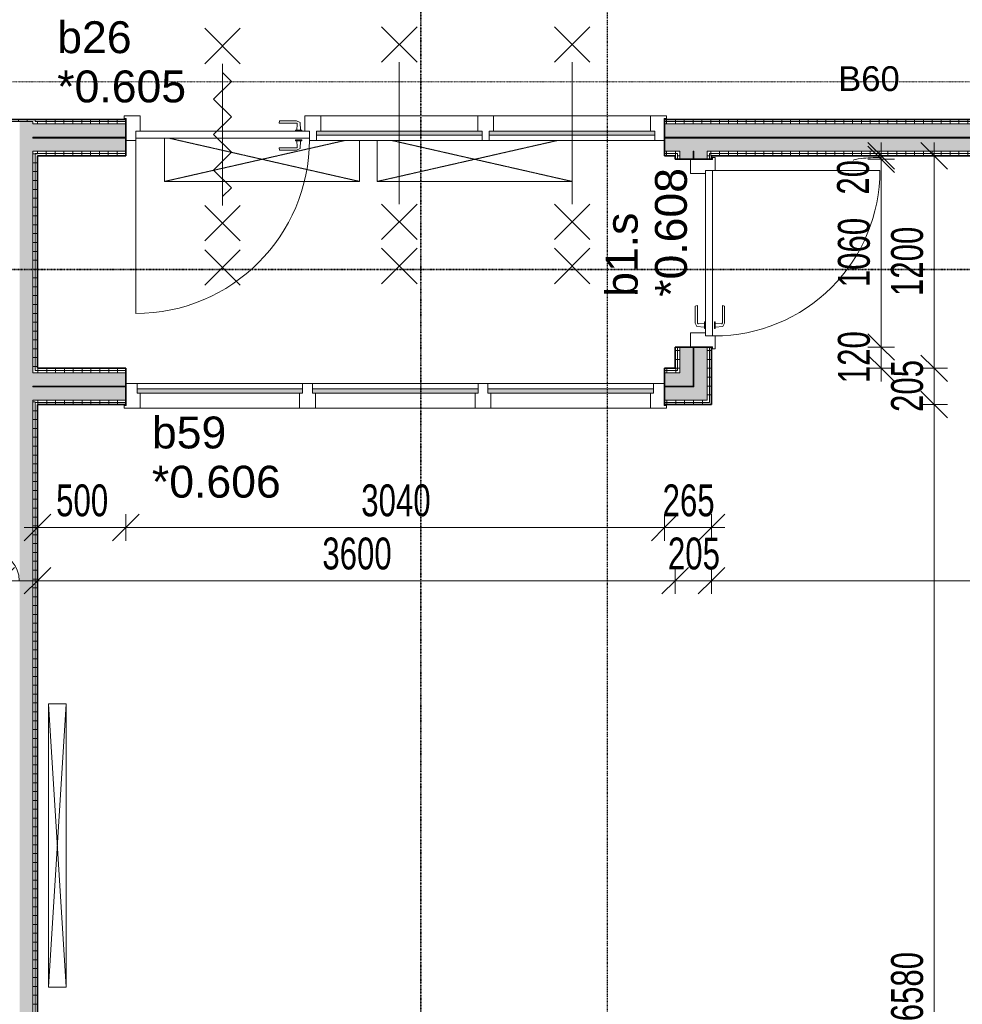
# Model space of a CAD drawing. Header units: millimetres. Extents: x -80560 to 110805, y -11020 to 52719.
# Tile 70 of 152: x 63977 to 69296, y 13154 to 18713. Entities that reach past the tile are written whole.
import ezdxf

# ---------------------------------------------------------------- set-up
doc = ezdxf.new("R2010")
doc.units = ezdxf.units.MM
for name, pattern in [('CENTER2', [20, 8, -4, 4, -4]), ('DASHDOT2', [8, 4, -2, 0, -2]), ('DASHED2-1', [3, 2, -1])]:
    doc.linetypes.add(name, pattern=pattern)
for name, color, linetype, lineweight in [('A-ANNO-DIMS', 211, 'Continuous', 9), ('A-ANNO-DIMS-100', 211, 'Continuous', 9), ('A-ANNO-NOTE', 131, 'Continuous', 18), ('A-DETL', 90, 'Continuous', 18), ('A-DETL-GENF', 92, 'Continuous', 18), ('A-DOOR', 31, 'Continuous', 18), ('A-GLAZ', 151, 'Continuous', 18), ('A-GLAZ-IDEN', 152, 'Continuous', 18), ('A-WALL', 113, 'Continuous', 35), ('A-WALL-PATT', 111, 'Continuous', 35), ('E-ELEC-EQPM', 71, 'Continuous', 18), ('G-ANNO-SYMB', 111, 'Continuous', 9), ('I-WALL', 2, 'Continuous', 18), ('S-GRID', 1, 'Continuous', 9)]:
    doc.layers.add(name, color=color, linetype=linetype, lineweight=lineweight)
doc.styles.add('Arial', font='arial.ttf', dxfattribs={"height": 180})
doc.styles.add('Arial_1', font='arial.ttf', dxfattribs={"height": 140})
doc.styles.add('Arial_6', font='arial.ttf', dxfattribs={"width": 0.7, "height": 180})
doc.dimstyles.new('n3o_1_8', dxfattribs={"dimscale": 304.8, "dimtxt": 183.646692, "dimasz": 0.492126, "dimexe": 0.246063, "dimexo": 0.0625, "dimgap": 0.032808, "dimtad": 1, "dimdec": 0, "dimdsep": 46, "dimtxsty": 'Arial_6', "dimblk1": 'OBLIQUE', "dimblk2": 'OBLIQUE', "dimsah": 1, "dimcen": 0.09, "dimdle": 0.246063, "dimazin": 0, "dimtfac": 1, "dimtdec": 4, "dimtix": 1, "dimtmove": 0, "dimatfit": 3, "dimfxl": 0.246063, "dimfxlon": 1, "dimtvp": 1, "dimtolj": 1, "dimtzin": 0, "dimarcsym": 2})
doc.dimstyles.new('n3o_1_8_2', dxfattribs={"dimscale": 304.8, "dimtxt": 183.646692, "dimasz": 0.492126, "dimexe": 0.246063, "dimexo": 0.0625, "dimgap": 0.032808, "dimtad": 1, "dimdec": 0, "dimdsep": 46, "dimtxsty": 'Arial_6', "dimblk1": 'OBLIQUE', "dimblk2": 'OBLIQUE', "dimsah": 1, "dimcen": 0.09, "dimdle": 0.246063, "dimazin": 0, "dimtfac": 1, "dimtdec": 4, "dimtix": 1, "dimtmove": 1, "dimatfit": 3, "dimfxl": 0.246063, "dimfxlon": 1, "dimtvp": 1, "dimtolj": 1, "dimtzin": 0, "dimarcsym": 2})
doc.dimstyles.new('n3o_1_8_3', dxfattribs={"dimscale": 304.8, "dimtxt": 183.646692, "dimasz": 0.492126, "dimexe": 0.246063, "dimexo": 0.0625, "dimgap": 0.032808, "dimtad": 1, "dimdec": 0, "dimdsep": 46, "dimtxsty": 'Arial_6', "dimblk1": 'OBLIQUE', "dimblk2": 'OBLIQUE', "dimsah": 1, "dimcen": 0.09, "dimdle": 0.246063, "dimazin": 0, "dimtfac": 1, "dimtdec": 4, "dimtix": 1, "dimtmove": 0, "dimatfit": 3, "dimfxl": 0.246063, "dimfxlon": 1, "dimtvp": 1, "dimtolj": 1, "dimtzin": 0, "dimarcsym": 2})
pattern_1 = [(180, (64077.32, 14055.25), (-1e-13, -50), [])]
pattern_2 = [(270, (71077.07, 18150), (50, 2e-13), [])]
pattern_3 = [(270, (65979.57, 16745), (50, 9e-14), [])]
pattern_4 = [(0, (67676.82, 17345), (0, 50), [])]

# ---------------------------------------------------------------- blocks, each defined once
blk = doc.blocks.new('32_n3o_deur_enkel met 2 zijlicht - 90x139_25_K_980_2410x3060-34075440-DO_00 begane grond')
at = {"layer": 'A-GLAZ'}
for p, q in [((-1465, 17), (-1520, 17)), ((-1520, 2), (-1518, 2)), ((-1518, 2), (-1518, -107)), ((-1465, -13), (-1465, 17)), ((-1465, 17), (-530, 17)), ((-490, 17), (-530, 17)), ((-530, 17), (-530, -13)), ((-490, -13), (-490, 17)), ((-490, 17), (445, 17)), ((485, 17), (445, 17)), ((445, 17), (445, -13)), ((485, 3), (485, 17)), ((1520, 17), (1465, 17)), ((1465, 17), (1465, 3)), ((1518, -107), (1518, 2)), ((1518, 2), (1520, 2)), ((-1440, -122), (-1440, -37)), ((-555, -37), (-555, -122)), ((-465, -122), (-465, -37)), ((420, -37), (420, -122)), ((510, -122), (510, -37)), ((1440, -37), (1440, -122)), ((-1518, -107), (-1530, -107)), ((-1530, -107), (-1530, -122)), ((1530, -107), (1518, -107)), ((1530, -122), (1530, -107)), ((-1530, -122), (-1440, -122)), ((-555, -122), (-1440, -122)), ((-555, -122), (-465, -122)), ((420, -122), (-465, -122)), ((420, -122), (510, -122)), ((1440, -122), (1530, -122))]:
    blk.add_line(p, q, dxfattribs=at)
blk = doc.blocks.new('30_n3o_raam_vast - 24mm_60min-34092493-DO_00 begane grond')
at = {"layer": 'A-DOOR'}
blk.add_hatch(color=256, dxfattribs=at).paths.add_polyline_path([(-511.5, 24), (-935, 24), (-935, 0), (0, 0), (0, 24)], flags=0)
for p, q in [((0, 24), (-935, 24)), ((-935, 24), (-935, 0)), ((-935, 0), (0, 0)), ((0, 0), (0, 24))]:
    blk.add_line(p, q, dxfattribs=at)
blk = doc.blocks.new('30_n3o_deur_dicht - 40mm_draai_60min_zs_LS-33372926-DO_00 begane grond')
at = {"layer": 'A-DOOR'}
for p, q in [((0, 40), (-980, 40)), ((-980, 40), (-980, 0)), ((-980, 0), (0, 0)), ((0, 0), (0, 40))]:
    blk.add_line(p, q, dxfattribs=at)
blk = doc.blocks.new('30_n3o_beslag_deurkruk_met_schild - std-V111-DO_00 begane grond')
at = {"layer": 'A-DOOR'}
for p, q in [((-18.5, 0), (-18.5, -5)), ((18.5, -5), (18.5, 0)), ((-18.5, -5), (18.5, -5)), ((-7.8, -48.4), (-10, -5)), ((12.7, -58), (-7.8, -48.4)), ((10, -5), (8.3, -39.7)), ((13.3, -45), (111, -45)), ((111, -45), (108, -58)), ((108, -58), (12.7, -58))]:
    blk.add_line(p, q, dxfattribs=at)
at = {"layer": 'A-DOOR', "flags": 128}
blk.add_lwpolyline([(8.3, -39.7), (8.6, -41.7), (9.6, -43.4), (11.3, -44.6), (13.3, -45)], dxfattribs=at)
blk = doc.blocks.new('30_n3o_beslag_deurkruk_met_schild - std-V112-DO_00 begane grond')
at = {"layer": 'A-DOOR'}
for p, q in [((-7.8, 48.4), (12.7, 58)), ((12.7, 58), (108, 58)), ((108, 58), (111, 45)), ((18.5, 5), (-18.5, 5)), ((-18.5, 5), (-18.5, 0)), ((-10, 5), (-7.8, 48.4)), ((8.3, 39.7), (10, 5)), ((111, 45), (13.3, 45)), ((18.5, 0), (18.5, 5)), ((-18.5, 0), (18.5, 0))]:
    blk.add_line(p, q, dxfattribs=at)
at = {"layer": 'A-DOOR', "flags": 128}
blk.add_lwpolyline([(13.3, 45), (11.3, 44.6), (9.6, 43.4), (8.6, 41.7), (8.3, 39.7)], dxfattribs=at)
blk = doc.blocks.new('00_n3o_symbool_swingangle - std-33372938-DO_00 begane grond')
at = {"layer": 'A-DOOR'}
blk.add_line((-415, -10), (-415, -990), dxfattribs=at)
blk.add_arc((-415, -10), 980, 270, 0, dxfattribs=at)
blk = doc.blocks.new('82_apparaat_rechthoekig_met clearance - Digiboard-30673038-DO_00 begane grond')
at = {"layer": 'E-ELEC-EQPM'}
for p, q in [((50, 800), (-50, 800)), ((-50, 800), (-50, -800)), ((50, 800), (-50, 800)), ((-50, 800), (-50, -800)), ((50, -800), (-50, 800)), ((-50, -800), (50, 800)), ((50, 800), (-50, 800)), ((-50, 800), (-50, -800)), ((50, -800), (50, 800)), ((50, -800), (50, 800)), ((50, -800), (50, 800)), ((-50, -800), (50, -800)), ((-50, -800), (50, -800)), ((-50, -800), (50, -800))]:
    blk.add_line(p, q, dxfattribs=at)
blk = doc.blocks.new('32_n3o_raam_h1xb3 - 67x139_17_K_2410x3060-34092640-DO_00 begane grond')
at = {"layer": 'A-GLAZ'}
for p, q in [((-1457, 17), (-1520, 17)), ((-1520, 2), (-1518, 2)), ((-1518, 2), (-1518, -107)), ((-1457, -13), (-1457, 17)), ((-1457, 17), (-523, 17)), ((-467, 17), (-523, 17)), ((-523, 17), (-523, -13)), ((-467, -13), (-467, 17)), ((-467, 17), (467, 17)), ((523, 17), (467, 17)), ((467, 17), (467, -13)), ((523, -13), (523, 17)), ((523, 17), (1457, 17)), ((1520, 17), (1457, 17)), ((1457, 17), (1457, -13)), ((1518, -107), (1518, 2)), ((1518, 2), (1520, 2)), ((-1440, -122), (-1440, -37)), ((-540, -37), (-540, -122)), ((-450, -122), (-450, -37)), ((450, -37), (450, -122)), ((540, -122), (540, -37)), ((1440, -37), (1440, -122)), ((-1518, -107), (-1530, -107)), ((-1530, -107), (-1530, -122)), ((1530, -107), (1518, -107)), ((1530, -122), (1530, -107)), ((-1530, -122), (-1440, -122)), ((-540, -122), (-1440, -122)), ((-540, -122), (-450, -122)), ((450, -122), (-450, -122)), ((450, -122), (540, -122)), ((1440, -122), (540, -122)), ((1440, -122), (1530, -122))]:
    blk.add_line(p, q, dxfattribs=at)
blk = doc.blocks.new('30_n3o_raam_vast - 24mm-34092515-DO_00 begane grond')
at = {"layer": 'A-DOOR'}
blk.add_hatch(color=256, dxfattribs=at).paths.add_polyline_path([(0, 0), (0, 24), (-934, 24), (-934, 0), (-197.5, 0)], flags=0)
for p, q in [((0, 24), (-934, 24)), ((-934, 24), (-934, 0)), ((-934, 0), (0, 0)), ((0, 0), (0, 24))]:
    blk.add_line(p, q, dxfattribs=at)
blk = doc.blocks.new('32_n3o_deur_enkel - 90x139_17_K_930_2410x1080-34075198-DO_00 begane grond')
at = {"layer": 'A-GLAZ'}
for p, q in [((-530, 17), (-450, 17)), ((-528, 2), (-530, 2)), ((-528, -107), (-528, 2)), ((-450, 17), (-450, -68)), ((450, 17), (530, 17)), ((450, -68), (450, 17)), ((528, 2), (528, -107)), ((530, 2), (528, 2)), ((-540, -107), (-528, -107)), ((-540, -122), (-540, -107)), ((-467, -108), (-467, -122)), ((467, -122), (467, -108)), ((528, -107), (540, -107)), ((540, -107), (540, -122)), ((-467, -122), (-540, -122)), ((540, -122), (467, -122))]:
    blk.add_line(p, q, dxfattribs=at)
blk = doc.blocks.new('30_n3o_deur_dicht - 40mm_draai_LS-31987325-DO_00 begane grond')
at = {"layer": 'A-DOOR'}
for p, q in [((-934, -40), (-934, 0)), ((-934, 0), (0, 0)), ((0, 0), (0, -40)), ((0, -40), (-934, -40))]:
    blk.add_line(p, q, dxfattribs=at)
blk = doc.blocks.new('30_n3o_beslag_deurkruk_met_schild - std-887349-DO_00 begane grond')
at = {"layer": 'A-DOOR'}
for p, q in [((-7.8, 48.4), (12.7, 58)), ((12.7, 58), (108, 58)), ((108, 58), (111, 45)), ((18.5, 5), (-18.5, 5)), ((-18.5, 5), (-18.5, 0)), ((-10, 5), (-7.8, 48.4)), ((8.3, 39.7), (10, 5)), ((111, 45), (13.3, 45)), ((18.5, 0), (18.5, 5))]:
    blk.add_line(p, q, dxfattribs=at)
at = {"layer": 'A-DOOR', "flags": 128}
blk.add_lwpolyline([(13.3, 45), (11.3, 44.6), (9.6, 43.4), (8.6, 41.7), (8.3, 39.7)], dxfattribs=at)
blk = doc.blocks.new('30_n3o_beslag_deurkruk_met_schild - std-875116-DO_00 begane grond')
at = {"layer": 'A-DOOR'}
for p, q in [((18.5, 0), (-18.5, 0)), ((-18.5, 0), (-18.5, -5)), ((18.5, -5), (18.5, 0)), ((-18.5, -5), (18.5, -5)), ((-7.8, -48.4), (-10, -5)), ((12.7, -58), (-7.8, -48.4)), ((10, -5), (8.3, -39.7)), ((13.3, -45), (111, -45)), ((111, -45), (108, -58)), ((108, -58), (12.7, -58))]:
    blk.add_line(p, q, dxfattribs=at)
at = {"layer": 'A-DOOR', "flags": 128}
blk.add_lwpolyline([(8.3, -39.7), (8.6, -41.7), (9.6, -43.4), (11.3, -44.6), (13.3, -45)], dxfattribs=at)
blk = doc.blocks.new('00_n3o_symbool_swingangle - std-31756284-DO_00 begane grond')
at = {"layer": 'A-DOOR'}
blk.add_line((-415, 10), (-415, 944), dxfattribs=at)
blk.add_arc((-415, 10), 934, 360, 90, dxfattribs=at)
blk = doc.blocks.new('01_n3o_symbool_lijn_met_tekst - brandwerend_B60-33375098-DO_00 begane grond')
at = {"layer": 'A-DETL-GENF', "color": 3, "linetype": 'DASHDOT2'}
blk.add_line((0, 0), (19740, 0), dxfattribs=at)
blk = doc.blocks.new('DIMBLOCK173-DO_00 begane grond')
at = {"layer": 'A-ANNO-DIMS-100'}
for p, q in [((63872.3, 15545.7), (63947.3, 15620.7)), ((63872.3, 15620.7), (63872.3, 15470.7)), ((63872.3, 15545.7), (63872.3, 15620.7)), ((64077.3, 15545.7), (64152.3, 15620.7)), ((64077.3, 15620.7), (64077.3, 15470.7)), ((64077.3, 15545.7), (64077.3, 15620.7)), ((63872.3, 15545.7), (63797.3, 15470.7)), ((63872.3, 15545.7), (64077.3, 15545.7)), ((64077.3, 15545.7), (64002.3, 15470.7))]:
    blk.add_line(p, q, dxfattribs=at)
blk.add_ellipse((63835.1, 15545.7), major_axis=(0, 151.3), ratio=0.923832, start_param=4.712389, end_param=6.283185, dxfattribs=at)
at = {"layer": 'A-ANNO-DIMS-100', "color": 0, "insert": (63546.9, 15789.4), "char_height": 180, "width": 345.821, "attachment_point": 1, "line_spacing_factor": 0.941778, "style": 'Arial_6'}
blk.add_mtext('205', dxfattribs=at)
blk = doc.blocks.new('_Oblique')
at = {"color": 0, "linetype": 'ByBlock', "lineweight": -2}
blk.add_line((-0.5, -0.5), (0.5, 0.5), dxfattribs=at)
blk = doc.blocks.new('DIMBLOCK174-DO_00 begane grond')
at = {"layer": 'A-ANNO-DIMS-100'}
for p, q in [((64077.3, 15545.7), (64152.3, 15620.7)), ((64077.3, 15620.7), (64077.3, 15470.7)), ((64077.3, 15545.7), (64077.3, 15620.7)), ((67676.8, 15545.7), (67751.8, 15620.7)), ((67676.8, 15620.7), (67676.8, 15470.7)), ((67676.8, 15545.7), (67676.8, 15620.7)), ((64077.3, 15545.7), (64002.3, 15470.7)), ((64077.3, 15545.7), (67676.8, 15545.7)), ((67676.8, 15545.7), (67601.8, 15470.7))]:
    blk.add_line(p, q, dxfattribs=at)
at = {"layer": 'A-ANNO-DIMS-100', "color": 0, "insert": (65684.9, 15789.4), "char_height": 180, "width": 461.094, "attachment_point": 1, "line_spacing_factor": 0.941778, "style": 'Arial_6'}
blk.add_mtext('3600', dxfattribs=at)
blk = doc.blocks.new('DIMBLOCK175-DO_00 begane grond')
at = {"layer": 'A-ANNO-DIMS-100'}
for p, q in [((67676.8, 15545.7), (67751.8, 15620.7)), ((67676.8, 15620.7), (67676.8, 15470.7)), ((67676.8, 15545.7), (67676.8, 15620.7)), ((67881.8, 15545.7), (67956.8, 15620.7)), ((67881.8, 15620.7), (67881.8, 15470.7)), ((67881.8, 15545.7), (67881.8, 15620.7)), ((67676.8, 15545.7), (67601.8, 15470.7)), ((67676.8, 15545.7), (67881.8, 15545.7)), ((67881.8, 15545.7), (67806.8, 15470.7))]:
    blk.add_line(p, q, dxfattribs=at)
at = {"layer": 'A-ANNO-DIMS-100', "color": 0, "insert": (67635.2, 15789.4), "char_height": 180, "width": 345.821, "attachment_point": 1, "line_spacing_factor": 0.941778, "style": 'Arial_6'}
blk.add_mtext('205', dxfattribs=at)
blk = doc.blocks.new('DIMBLOCK176-DO_00 begane grond')
at = {"layer": 'A-ANNO-DIMS-100'}
for p, q in [((67881.8, 15545.7), (67956.8, 15620.7)), ((67881.8, 15620.7), (67881.8, 15470.7)), ((67881.8, 15545.7), (67881.8, 15620.7)), ((73867.3, 15545.7), (73942.3, 15620.7)), ((73867.3, 15470.7), (73867.3, 15620.7)), ((67881.8, 15545.7), (67806.8, 15470.7)), ((67881.8, 15545.7), (73867.3, 15545.7)), ((73867.3, 15545.7), (73792.3, 15470.7)), ((73867.3, 15545.7), (73867.3, 15470.7))]:
    blk.add_line(p, q, dxfattribs=at)
at = {"layer": 'A-ANNO-DIMS-100', "color": 0, "insert": (70682.4, 15789.4), "char_height": 180, "width": 461.094, "attachment_point": 1, "line_spacing_factor": 0.941778, "style": 'Arial_6'}
blk.add_mtext('5986', dxfattribs=at)
blk = doc.blocks.new('DIMBLOCK413-DO_00 begane grond')
at = {"layer": 'A-ANNO-DIMS-100'}
for p, q in [((64077.3, 15845.7), (64152.3, 15920.7)), ((64077.3, 15920.7), (64077.3, 15770.7)), ((64077.3, 15845.7), (64077.3, 15920.7)), ((64576.8, 15845.7), (64651.8, 15920.7)), ((64576.8, 15920.7), (64576.8, 15770.7)), ((64576.8, 15845.7), (64576.8, 15920.7)), ((64002.3, 15845.7), (64576.8, 15845.7)), ((64077.3, 15845.7), (64002.3, 15770.7)), ((64576.8, 15845.7), (64501.8, 15770.7))]:
    blk.add_line(p, q, dxfattribs=at)
at = {"layer": 'A-ANNO-DIMS-100', "color": 0, "insert": (64183, 16089.4), "char_height": 180, "width": 345.821, "attachment_point": 1, "line_spacing_factor": 0.941778, "style": 'Arial_6'}
blk.add_mtext('500', dxfattribs=at)
blk = doc.blocks.new('DIMBLOCK414-DO_00 begane grond')
at = {"layer": 'A-ANNO-DIMS-100'}
for p, q in [((64576.8, 15845.7), (64651.8, 15920.7)), ((64576.8, 15920.7), (64576.8, 15770.7)), ((64576.8, 15845.7), (64576.8, 15920.7)), ((67616.8, 15845.7), (67691.8, 15920.7)), ((67616.8, 15920.7), (67616.8, 15770.7)), ((67616.8, 15845.7), (67616.8, 15920.7)), ((64576.8, 15845.7), (64501.8, 15770.7)), ((64576.8, 15845.7), (67616.8, 15845.7)), ((67616.8, 15845.7), (67541.8, 15770.7))]:
    blk.add_line(p, q, dxfattribs=at)
at = {"layer": 'A-ANNO-DIMS-100', "color": 0, "insert": (65904.7, 16089.4), "char_height": 180, "width": 461.094, "attachment_point": 1, "line_spacing_factor": 0.941778, "style": 'Arial_6'}
blk.add_mtext('3040', dxfattribs=at)
blk = doc.blocks.new('DIMBLOCK415-DO_00 begane grond')
at = {"layer": 'A-ANNO-DIMS-100'}
for p, q in [((67616.8, 15845.7), (67691.8, 15920.7)), ((67616.8, 15920.7), (67616.8, 15770.7)), ((67616.8, 15845.7), (67616.8, 15920.7)), ((67881.8, 15845.7), (67956.8, 15920.7)), ((67881.8, 15920.7), (67881.8, 15770.7)), ((67881.8, 15845.7), (67881.8, 15920.7)), ((67616.8, 15845.7), (67541.8, 15770.7)), ((67616.8, 15845.7), (67956.8, 15845.7)), ((67881.8, 15845.7), (67806.8, 15770.7))]:
    blk.add_line(p, q, dxfattribs=at)
at = {"layer": 'A-ANNO-DIMS-100', "color": 0, "insert": (67605.2, 16089.4), "char_height": 180, "width": 345.821, "attachment_point": 1, "line_spacing_factor": 0.941778, "style": 'Arial_6'}
blk.add_mtext('265', dxfattribs=at)
blk = doc.blocks.new('DIMBLOCK589-DO_00 begane grond')
at = {"layer": 'A-ANNO-DIMS-100'}
for p, q in [((69138.1, 16540), (69063.1, 16615)), ((69063.1, 16540), (69213.1, 16540)), ((69138.1, 16540), (69063.1, 16540)), ((69138.1, 9885.5), (69138.1, 16540)), ((69138.1, 16540), (69213.1, 16465)), ((69138.1, 9960.5), (69063.1, 10035.5)), ((69063.1, 9960.5), (69213.1, 9960.5)), ((69138.1, 9960.5), (69063.1, 9960.5)), ((69138.1, 9960.5), (69213.1, 9885.5))]:
    blk.add_line(p, q, dxfattribs=at)
at = {"layer": 'A-ANNO-DIMS-100', "color": 0, "insert": (68894.4, 13058.1), "char_height": 180, "width": 461.094, "attachment_point": 1, "rotation": 90, "line_spacing_factor": 0.941778, "style": 'Arial_6'}
blk.add_mtext('6580', dxfattribs=at)
blk = doc.blocks.new('DIMBLOCK590-DO_00 begane grond')
at = {"layer": 'A-ANNO-DIMS-100'}
for p, q in [((69138.1, 16745), (69063.1, 16820)), ((69063.1, 16745), (69213.1, 16745)), ((69138.1, 16745), (69063.1, 16745)), ((69138.1, 16540), (69138.1, 16745)), ((69138.1, 16745), (69213.1, 16670)), ((69138.1, 16540), (69063.1, 16615)), ((69063.1, 16540), (69213.1, 16540)), ((69138.1, 16540), (69063.1, 16540)), ((69138.1, 16540), (69213.1, 16465))]:
    blk.add_line(p, q, dxfattribs=at)
at = {"layer": 'A-ANNO-DIMS-100', "color": 0, "insert": (68894.4, 16498.4), "char_height": 180, "width": 345.821, "attachment_point": 1, "rotation": 90, "line_spacing_factor": 0.941778, "style": 'Arial_6'}
blk.add_mtext('205', dxfattribs=at)
blk = doc.blocks.new('DIMBLOCK591-DO_00 begane grond')
at = {"layer": 'A-ANNO-DIMS-100'}
for p, q in [((69138.1, 17945), (69063.1, 18020)), ((69138.1, 16745), (69138.1, 18020)), ((69063.1, 17945), (69213.1, 17945)), ((69138.1, 17945), (69063.1, 17945)), ((69138.1, 17945), (69213.1, 17870)), ((69138.1, 16745), (69063.1, 16820)), ((69063.1, 16745), (69213.1, 16745)), ((69138.1, 16745), (69063.1, 16745)), ((69138.1, 16745), (69213.1, 16670))]:
    blk.add_line(p, q, dxfattribs=at)
at = {"layer": 'A-ANNO-DIMS-100', "color": 0, "insert": (68894.4, 17152.9), "char_height": 180, "width": 461.094, "attachment_point": 1, "rotation": 90, "line_spacing_factor": 0.941778, "style": 'Arial_6'}
blk.add_mtext('1200', dxfattribs=at)
blk = doc.blocks.new('DIMBLOCK597-DO_00 begane grond')
at = {"layer": 'A-ANNO-DIMS-100'}
for p, q in [((68838.1, 16865), (68763.1, 16940)), ((68763.1, 16865), (68913.1, 16865)), ((68838.1, 16865), (68763.1, 16865)), ((68838.1, 16670), (68838.1, 16865)), ((68838.1, 16865), (68913.1, 16790)), ((68838.1, 16745), (68763.1, 16820)), ((68763.1, 16745), (68913.1, 16745)), ((68838.1, 16745), (68763.1, 16745)), ((68838.1, 16745), (68913.1, 16670))]:
    blk.add_line(p, q, dxfattribs=at)
at = {"layer": 'A-ANNO-DIMS-100', "color": 0, "insert": (68594.4, 16660.9), "char_height": 180, "width": 345.821, "attachment_point": 1, "rotation": 90, "line_spacing_factor": 0.941778, "style": 'Arial_6'}
blk.add_mtext('120', dxfattribs=at)
blk = doc.blocks.new('DIMBLOCK598-DO_00 begane grond')
at = {"layer": 'A-ANNO-DIMS-100'}
for p, q in [((68838.1, 17925), (68763.1, 18000)), ((68763.1, 17925), (68913.1, 17925)), ((68838.1, 17925), (68763.1, 17925)), ((68838.1, 16865), (68838.1, 17925)), ((68838.1, 17925), (68913.1, 17850)), ((68838.1, 16865), (68763.1, 16940)), ((68763.1, 16865), (68913.1, 16865)), ((68838.1, 16865), (68763.1, 16865)), ((68838.1, 16865), (68913.1, 16790))]:
    blk.add_line(p, q, dxfattribs=at)
at = {"layer": 'A-ANNO-DIMS-100', "color": 0, "insert": (68594.4, 17202.9), "char_height": 180, "width": 461.094, "attachment_point": 1, "rotation": 90, "line_spacing_factor": 0.941778, "style": 'Arial_6'}
blk.add_mtext('1060', dxfattribs=at)
blk = doc.blocks.new('DIMBLOCK599-DO_00 begane grond')
at = {"layer": 'A-ANNO-DIMS-100'}
for p, q in [((68838.1, 17945), (68763.1, 18020)), ((68838.1, 17925), (68838.1, 18020)), ((68838.1, 17925), (68763.1, 18000)), ((68763.1, 17945), (68913.1, 17945)), ((68838.1, 17945), (68763.1, 17945)), ((68763.1, 17925), (68913.1, 17925)), ((68838.1, 17925), (68763.1, 17925)), ((68838.1, 17945), (68913.1, 17870)), ((68838.1, 17925), (68913.1, 17850))]:
    blk.add_line(p, q, dxfattribs=at)
blk.add_ellipse((68838.1, 17917.7), major_axis=(156.2, 0), ratio=0.110657, start_param=1.570796, end_param=3.141593, dxfattribs=at)
at = {"layer": 'A-ANNO-DIMS-100', "color": 0, "insert": (68589.5, 17725.6), "char_height": 180, "width": 230.547, "attachment_point": 1, "rotation": 90, "line_spacing_factor": 0.941778, "style": 'Arial_6'}
blk.add_mtext('20', dxfattribs=at)

msp = doc.modelspace()

# ---------------------------------------------------------------- hatches: boundary and pattern name
at = {"layer": 'A-WALL-PATT', "lineweight": 18}
h = msp.add_hatch(dxfattribs=at)
h.set_pattern_fill('FP_44', color=256, angle=90, style=0, pattern_type=2)
h.set_pattern_definition([(90, (60319.82, 18050), (-50, -2e-13), [])])
h.paths.add_polyline_path([(64052.3, 18137.5), (64052.3, 18150), (62914.8, 18150), (62914.8, 18137.5), (63977.3, 18137.5)], flags=0)
h.paths.add_polyline_path([(60724.8, 18137.5), (60864.8, 18137.5), (60864.8, 18150), (60724.8, 18150)], flags=0)
h.paths.add_polyline_path([(58674.8, 18137.5), (58674.8, 18150), (58534.8, 18150), (58534.8, 18137.5)], flags=0)
h.paths.add_polyline_path([(56767.3, 18137.5), (57347.3, 18137.5), (57347.3, 18150), (56767.3, 18150)], flags=0)
h.paths.add_polyline_path([(57447.2, 18137.5), (57474.8, 18137.5), (57474.8, 18150), (57422.3, 18150), (57422.3, 18137.5)], flags=0)
at = {"layer": 'A-WALL-PATT', "lineweight": 5}
msp.add_hatch(color=256, dxfattribs=at).paths.add_polyline_path([(64052.3, 9960.5), (64052.3, 18137.5), (63977.3, 18137.5), (63977.3, 9960.5)], flags=0)
at = {"layer": 'A-WALL-PATT', "lineweight": 18}
h = msp.add_hatch(dxfattribs=at)
h.set_pattern_fill('FP_33', color=256, angle=90, style=0, pattern_type=2)
h.set_pattern_definition(pattern_1)
h.paths.add_polyline_path([(64052.3, 9960.5), (64064.8, 9960.5), (64064.8, 16565), (64052.3, 16565), (64052.3, 10255.6)], flags=0)
h.paths.add_polyline_path([(64064.8, 16720), (64064.8, 17970), (64052.3, 17970), (64052.3, 16720)], flags=0)
h.paths.add_polyline_path([(64064.8, 18125), (64064.8, 18150), (64052.3, 18150), (64052.3, 18125)], flags=0)
at = {"layer": 'A-WALL-PATT', "lineweight": 5}
h = msp.add_hatch(color=256, dxfattribs=at)
h.paths.add_polyline_path([(78101.8, 18050), (78101.8, 18125), (73319.8, 18125), (73319.8, 18050), (78076.8, 18050)], flags=0)
h.paths.add_polyline_path([(70075.1, 18050), (71269.8, 18050), (71269.8, 18125), (67616.8, 18125), (67616.8, 18050), (68900.4, 18050)], flags=0)
h.paths.add_polyline_path([(64077.3, 18050), (64576.8, 18050), (64576.8, 18125), (64052.3, 18125), (64052.3, 18050)], flags=0)
at = {"layer": 'A-WALL-PATT', "lineweight": 18}
h = msp.add_hatch(dxfattribs=at)
h.set_pattern_fill('FP_33', color=256, angle=90, style=0, pattern_type=2)
h.set_pattern_definition(pattern_1)
h.paths.add_polyline_path([(64064.8, 9960.5), (64077.3, 9960.5), (64077.3, 16552.5), (64064.8, 16552.5), (64064.8, 10255.6)], flags=0)
h.paths.add_polyline_path([(64077.3, 16732.5), (64077.3, 17957.5), (64064.8, 17957.5), (64064.8, 16732.5)], flags=0)
h.paths.add_polyline_path([(64077.3, 18137.5), (64077.3, 18150), (64064.8, 18150), (64064.8, 18137.5)], flags=0)
h = msp.add_hatch(dxfattribs=at)
h.set_pattern_fill('FP_109', color=256, angle=-270, style=0, pattern_type=2)
h.set_pattern_definition(pattern_2)
h.paths.add_polyline_path([(77123.2, 18125), (78076.8, 18125), (78076.8, 18137.5), (73319.8, 18137.5), (73319.8, 18125), (74773.8, 18125)], flags=0)
h.paths.add_polyline_path([(70075.1, 18125), (71269.8, 18125), (71269.8, 18137.5), (67616.8, 18137.5), (67616.8, 18125), (68900.4, 18125)], flags=0)
h.paths.add_polyline_path([(64077.3, 18125), (64576.8, 18125), (64576.8, 18137.5), (64064.8, 18137.5), (64064.8, 18125)], flags=0)
h = msp.add_hatch(dxfattribs=at)
h.set_pattern_fill('FP_109', color=256, angle=-270, style=0, pattern_type=2)
h.set_pattern_definition(pattern_2)
h.paths.add_polyline_path([(77123.2, 18137.5), (78076.8, 18137.5), (78076.8, 18150), (73319.8, 18150), (73319.8, 18137.5), (74773.8, 18137.5)], flags=0)
h.paths.add_polyline_path([(70075.1, 18137.5), (71269.8, 18137.5), (71269.8, 18150), (67616.8, 18150), (67616.8, 18137.5), (68900.4, 18137.5)], flags=0)
h.paths.add_polyline_path([(64576.8, 18137.5), (64576.8, 18150), (64077.3, 18150), (64077.3, 18137.5), (64201.6, 18137.5)], flags=0)
at = {"layer": 'A-WALL-PATT', "lineweight": 5}
h = msp.add_hatch(color=256, dxfattribs=at)
h.paths.add_polyline_path([(78076.8, 17970), (78101.8, 17970), (78101.8, 18045), (73319.8, 18045), (73319.8, 17970), (78004.2, 17970)], flags=0)
h.paths.add_polyline_path([(71269.8, 17970), (71269.8, 18045), (67616.8, 18045), (67616.8, 17970), (70075.1, 17970)], flags=0)
h.paths.add_polyline_path([(64201.6, 17970), (64576.8, 17970), (64576.8, 18045), (64052.3, 18045), (64052.3, 17970), (64077.3, 17970)], flags=0)
at = {"layer": 'A-WALL-PATT', "lineweight": 18}
h = msp.add_hatch(dxfattribs=at)
h.set_pattern_fill('FP_109', color=256, angle=-270, style=0, pattern_type=2)
h.set_pattern_definition(pattern_2)
h.paths.add_polyline_path([(78004.2, 17957.5), (78076.8, 17957.5), (78076.8, 17970), (77794.8, 17970), (77794.8, 17957.5)], flags=0)
h.paths.add_polyline_path([(77710.5, 17957.5), (77719.8, 17957.5), (77719.8, 17970), (74047.3, 17970), (74047.3, 17957.5), (77123.2, 17957.5)], flags=0)
h.paths.add_polyline_path([(73879.8, 17957.5), (73892.3, 17957.5), (73892.3, 17970), (73319.8, 17970), (73319.8, 17957.5), (73599.1, 17957.5)], flags=0)
h.paths.add_polyline_path([(70075.1, 17957.5), (71269.8, 17957.5), (71269.8, 17970), (67856.8, 17970), (67856.8, 17957.5), (68900.4, 17957.5)], flags=0)
h.paths.add_polyline_path([(67616.8, 17957.5), (67701.8, 17957.5), (67701.8, 17970), (67616.8, 17970)], flags=0)
h.paths.add_polyline_path([(64576.8, 17957.5), (64576.8, 17970), (64064.8, 17970), (64064.8, 17957.5), (64201.6, 17957.5)], flags=0)
h = msp.add_hatch(dxfattribs=at)
h.set_pattern_fill('FP_109', color=256, angle=-270, style=0, pattern_type=2)
h.set_pattern_definition(pattern_2)
h.paths.add_polyline_path([(77710.5, 17945), (77719.8, 17945), (77719.8, 17957.5), (74059.8, 17957.5), (74059.8, 17945), (77707.3, 17945)], flags=0)
h.paths.add_polyline_path([(78004.2, 17945), (78076.8, 17945), (78076.8, 17957.5), (77794.8, 17957.5), (77794.8, 17945)], flags=0)
h.paths.add_polyline_path([(73879.8, 17945), (73879.8, 17957.5), (73319.8, 17957.5), (73319.8, 17945), (73867.3, 17945)], flags=0)
h.paths.add_polyline_path([(71269.8, 17945), (71269.8, 17957.5), (67869.3, 17957.5), (67869.3, 17945), (70075.1, 17945)], flags=0)
h.paths.add_polyline_path([(67676.8, 17945), (67689.3, 17945), (67689.3, 17957.5), (67616.8, 17957.5), (67616.8, 17945)], flags=0)
h.paths.add_polyline_path([(64201.6, 17945), (64576.8, 17945), (64576.8, 17957.5), (64077.3, 17957.5), (64077.3, 17945)], flags=0)
h = msp.add_hatch(dxfattribs=at)
h.set_pattern_fill('FP_264', color=256, angle=90, style=0, pattern_type=2)
h.set_pattern_definition(pattern_4)
h.paths.add_polyline_path([(67701.8, 16732.5), (67701.8, 16865), (67689.3, 16865), (67689.3, 16732.5)], flags=0)
h.paths.add_polyline_path([(67701.8, 17925), (67701.8, 17957.5), (67689.3, 17957.5), (67689.3, 17925)], flags=0)
at = {"layer": 'A-WALL-PATT', "lineweight": 5}
h = msp.add_hatch(color=256, dxfattribs=at)
h.paths.add_polyline_path([(67776.8, 16720), (67776.8, 16865), (67701.8, 16865), (67701.8, 16720), (67725.7, 16720)], flags=0)
h.paths.add_polyline_path([(67701.8, 17925), (67776.8, 17925), (67776.8, 17970), (67701.8, 17970), (67701.8, 17945)], flags=0)
h = msp.add_hatch(color=256, dxfattribs=at)
h.paths.add_polyline_path([(67856.8, 16640), (67856.8, 16865), (67781.8, 16865), (67781.8, 16640)], flags=0)
h.paths.add_polyline_path([(67856.8, 17925), (67856.8, 17970), (67781.8, 17970), (67781.8, 17925)], flags=0)
at = {"layer": 'A-WALL-PATT', "lineweight": 18}
h = msp.add_hatch(dxfattribs=at)
h.set_pattern_fill('FP_264', color=256, angle=90, style=0, pattern_type=2)
h.set_pattern_definition(pattern_4)
h.paths.add_polyline_path([(67869.3, 16565), (67869.3, 16865), (67856.8, 16865), (67856.8, 16565)], flags=0)
h.paths.add_polyline_path([(67869.3, 17925), (67869.3, 17957.5), (67856.8, 17957.5), (67856.8, 17925)], flags=0)
h = msp.add_hatch(dxfattribs=at)
h.set_pattern_fill('FP_264', color=256, angle=90, style=0, pattern_type=2)
h.set_pattern_definition(pattern_4)
h.paths.add_polyline_path([(67689.3, 16745), (67689.3, 16865), (67676.8, 16865), (67676.8, 16745)], flags=0)
h.paths.add_polyline_path([(67676.8, 17925), (67689.3, 17925), (67689.3, 17945), (67676.8, 17945)], flags=0)
h = msp.add_hatch(dxfattribs=at)
h.set_pattern_fill('FP_264', color=256, angle=90, style=0, pattern_type=2)
h.set_pattern_definition(pattern_4)
h.paths.add_polyline_path([(67869.3, 16552.5), (67881.8, 16552.5), (67881.8, 16865), (67869.3, 16865), (67869.3, 16565)], flags=0)
h.paths.add_polyline_path([(67869.3, 17925), (67881.8, 17925), (67881.8, 17945), (67869.3, 17945)], flags=0)
h = msp.add_hatch(dxfattribs=at)
h.set_pattern_fill('FP_263', color=256, angle=-270, style=0, pattern_type=2)
h.set_pattern_definition(pattern_3)
h.paths.add_polyline_path([(67616.8, 16732.5), (67689.3, 16732.5), (67689.3, 16745), (67616.8, 16745)], flags=0)
h.paths.add_polyline_path([(64201.6, 16732.5), (64576.8, 16732.5), (64576.8, 16745), (64077.3, 16745), (64077.3, 16732.5)], flags=0)
at = {"layer": 'A-WALL-PATT', "lineweight": 5}
h = msp.add_hatch(color=256, dxfattribs=at)
h.paths.add_polyline_path([(67776.8, 16645), (67776.8, 16720), (67616.8, 16720), (67616.8, 16645), (67725.7, 16645)], flags=0)
h.paths.add_polyline_path([(64201.6, 16645), (64576.8, 16645), (64576.8, 16720), (64052.3, 16720), (64052.3, 16645), (64077.3, 16645)], flags=0)
at = {"layer": 'A-WALL-PATT', "lineweight": 18}
h = msp.add_hatch(dxfattribs=at)
h.set_pattern_fill('FP_263', color=256, angle=-270, style=0, pattern_type=2)
h.set_pattern_definition(pattern_3)
h.paths.add_polyline_path([(67616.8, 16720), (67701.8, 16720), (67701.8, 16732.5), (67616.8, 16732.5)], flags=0)
h.paths.add_polyline_path([(64077.3, 16720), (64576.8, 16720), (64576.8, 16732.5), (64064.8, 16732.5), (64064.8, 16720)], flags=0)
at = {"layer": 'A-WALL-PATT', "lineweight": 5}
h = msp.add_hatch(color=256, dxfattribs=at)
h.paths.add_polyline_path([(67616.8, 16565), (67856.8, 16565), (67856.8, 16640), (67616.8, 16640)], flags=0)
h.paths.add_polyline_path([(64201.6, 16565), (64576.8, 16565), (64576.8, 16640), (64052.3, 16640), (64052.3, 16565), (64077.3, 16565)], flags=0)
at = {"layer": 'A-WALL-PATT', "lineweight": 18}
h = msp.add_hatch(dxfattribs=at)
h.set_pattern_fill('FP_263', color=256, angle=-270, style=0, pattern_type=2)
h.set_pattern_definition(pattern_3)
h.paths.add_polyline_path([(67869.3, 16552.5), (67869.3, 16565), (67616.8, 16565), (67616.8, 16552.5), (67725.7, 16552.5)], flags=0)
h.paths.add_polyline_path([(64064.8, 16552.5), (64576.8, 16552.5), (64576.8, 16565), (64064.8, 16565)], flags=0)
h = msp.add_hatch(dxfattribs=at)
h.set_pattern_fill('FP_263', color=256, angle=-270, style=0, pattern_type=2)
h.set_pattern_definition(pattern_3)
h.paths.add_polyline_path([(67881.8, 16540), (67881.8, 16552.5), (67616.8, 16552.5), (67616.8, 16540), (67725.7, 16540)], flags=0)
h.paths.add_polyline_path([(64576.8, 16540), (64576.8, 16552.5), (64077.3, 16552.5), (64077.3, 16540), (64201.6, 16540)], flags=0)

# ---------------------------------------------------------------- linework, layer by layer
at = {"layer": 'A-ANNO-NOTE', "lineweight": 9}
for p, q in [((65221.8, 18664.5), (65021.8, 18464.5)), ((65021.8, 18664.5), (65221.8, 18464.5)), ((66219.3, 18672.5), (66019.3, 18472.5)), ((66019.3, 18672.5), (66219.3, 18472.5)), ((67194.3, 18672.5), (66994.3, 18472.5)), ((66994.3, 18672.5), (67194.3, 18472.5)), ((65121.8, 18464.5), (65121.8, 17664.5)), ((65121.8, 18464.5), (65121.8, 17664.5)), ((66119.3, 18472.5), (66119.3, 17672.5)), ((67094.3, 18472.5), (67094.3, 17672.5)), ((65171.9, 18364.8), (65121.8, 18414.8)), ((65071.8, 18264.7), (65171.9, 18364.8)), ((65171.9, 18164.6), (65071.8, 18264.7)), ((65071.8, 18064.5), (65171.9, 18164.6)), ((65071.8, 18064.5), (65171.9, 17964.4)), ((65171.9, 17964.4), (65071.8, 17864.3)), ((65071.8, 17864.3), (65171.9, 17764.2)), ((65171.9, 17764.2), (65121.8, 17714.2)), ((65221.8, 17464.5), (65021.8, 17664.5)), ((65021.8, 17464.5), (65221.8, 17664.5)), ((66219.3, 17472.5), (66019.3, 17672.5)), ((66019.3, 17472.5), (66219.3, 17672.5)), ((67194.3, 17472.5), (66994.3, 17672.5)), ((66994.3, 17472.5), (67194.3, 17672.5)), ((65221.8, 17214.5), (65021.8, 17414.5)), ((65021.8, 17214.5), (65221.8, 17414.5)), ((66219.3, 17222.5), (66019.3, 17422.5)), ((66019.3, 17222.5), (66219.3, 17422.5)), ((67194.3, 17222.5), (66994.3, 17422.5)), ((66994.3, 17222.5), (67194.3, 17422.5))]:
    msp.add_line(p, q, dxfattribs=at)
at = {"layer": 'A-DETL', "linetype": 'DASHED2-1'}
for p, q in [((64794.8, 17800), (64794.8, 18044.5)), ((65809, 18030.5), (64794.8, 17800)), ((64819, 18044.5), (65894.8, 17800)), ((65894.8, 18030.5), (65894.8, 17800)), ((67009, 18030.5), (65994.8, 17800)), ((65994.8, 17800), (65994.8, 18030.5)), ((66080.6, 18030.5), (67094.8, 17800)), ((67094.8, 18030.5), (67094.8, 17800)), ((65894.8, 17800), (64794.8, 17800)), ((67094.8, 17800), (65994.8, 17800))]:
    msp.add_line(p, q, dxfattribs=at)
at = {"layer": 'A-WALL', "lineweight": 18}
for p, q in [((62914.8, 18137.5), (64052.3, 18137.5)), ((64052.3, 18125), (64052.3, 18137.5)), ((64576.8, 18125), (64052.3, 18125)), ((64064.8, 18137.5), (64064.8, 18150)), ((64576.8, 18137.5), (64064.8, 18137.5)), ((71269.8, 18137.5), (67616.8, 18137.5)), ((71269.8, 18125), (67616.8, 18125)), ((64052.3, 18045), (64052.3, 18050)), ((64576.8, 18050), (64052.3, 18050)), ((64576.8, 18045), (64052.3, 18045)), ((71269.8, 18050), (67616.8, 18050)), ((71269.8, 18045), (67616.8, 18045)), ((64052.3, 16720), (64052.3, 17970)), ((64576.8, 17970), (64052.3, 17970)), ((64064.8, 16732.5), (64064.8, 17957.5)), ((64576.8, 17957.5), (64064.8, 17957.5)), ((67701.8, 17970), (67616.8, 17970)), ((67689.3, 17957.5), (67616.8, 17957.5)), ((67689.3, 17957.5), (67689.3, 17925)), ((67701.8, 17970), (67701.8, 17925)), ((67781.8, 17970), (67776.8, 17970)), ((67776.8, 17970), (67776.8, 17925)), ((67781.8, 17970), (67781.8, 17925)), ((71269.8, 17970), (67856.8, 17970)), ((67856.8, 17970), (67856.8, 17925)), ((71269.8, 17957.5), (67869.3, 17957.5)), ((67869.3, 17957.5), (67869.3, 17925)), ((67689.3, 16865), (67689.3, 16732.5)), ((67701.8, 16865), (67701.8, 16720)), ((67776.8, 16865), (67776.8, 16645)), ((67781.8, 16865), (67781.8, 16640)), ((67856.8, 16865), (67856.8, 16565)), ((67869.3, 16865), (67869.3, 16552.5)), ((64576.8, 16720), (64052.3, 16720)), ((64576.8, 16732.5), (64064.8, 16732.5)), ((67689.3, 16732.5), (67616.8, 16732.5)), ((67701.8, 16720), (67616.8, 16720)), ((64052.3, 16640), (64052.3, 16645)), ((64576.8, 16645), (64052.3, 16645)), ((64576.8, 16640), (64052.3, 16640)), ((67776.8, 16645), (67616.8, 16645)), ((67781.8, 16640), (67616.8, 16640)), ((64052.3, 9960.5), (64052.3, 16565)), ((64576.8, 16565), (64052.3, 16565)), ((64064.8, 9960.5), (64064.8, 16552.5)), ((64576.8, 16552.5), (64064.8, 16552.5)), ((67856.8, 16565), (67616.8, 16565)), ((67869.3, 16552.5), (67616.8, 16552.5))]:
    msp.add_line(p, q, dxfattribs=at)
at = {"layer": 'G-ANNO-SYMB', "linetype": 'DASHDOT2', "lineweight": 35}
for p, q in [((66241.3, 48457.5), (66241.3, 9131.6)), ((38786.5, 17302.3), (103586.5, 17302.3))]:
    msp.add_line(p, q, dxfattribs=at)
at = {"layer": 'I-WALL', "lineweight": 35}
for p, q in [((64576.8, 18150), (62914.8, 18150)), ((64576.8, 17945), (64576.8, 18150)), ((71269.8, 18150), (67616.8, 18150)), ((67616.8, 18150), (67616.8, 17945)), ((64077.3, 16745), (64077.3, 17945)), ((64077.3, 17945), (64576.8, 17945)), ((67616.8, 17945), (67676.8, 17945)), ((67676.8, 17945), (67676.8, 17925)), ((67676.8, 17925), (67881.8, 17925)), ((67881.8, 17945), (71269.8, 17945)), ((67881.8, 17925), (67881.8, 17945)), ((67881.8, 16865), (67676.8, 16865)), ((67676.8, 16865), (67676.8, 16745)), ((67881.8, 16540), (67881.8, 16865)), ((64576.8, 16745), (64077.3, 16745)), ((64576.8, 16540), (64576.8, 16745)), ((67676.8, 16745), (67616.8, 16745)), ((67616.8, 16745), (67616.8, 16540)), ((64077.3, 9960.5), (64077.3, 16540)), ((64077.3, 16540), (64576.8, 16540)), ((67616.8, 16540), (67881.8, 16540))]:
    msp.add_line(p, q, dxfattribs=at)
at = {"layer": 'S-GRID', "linetype": 'CENTER2', "lineweight": 25}
msp.add_line((67294.8, 4383.3), (67294.8, 52119.1), dxfattribs=at)

# ---------------------------------------------------------------- block references
at = {"layer": 'A-DETL-GENF', "color": 3, "linetype": 'DASHDOT2'}
msp.add_blockref('01_n3o_symbool_lijn_met_tekst - brandwerend_B60-33375098-DO_00 begane grond', (58854.8, 18362.5), dxfattribs=at)
at = {"layer": 'A-DOOR'}
for name, p, rotation in [('30_n3o_beslag_deurkruk_met_schild - std-V111-DO_00 begane grond', (65551.8, 18084.5), 180), ('30_n3o_deur_dicht - 40mm_draai_60min_zs_LS-33372926-DO_00 begane grond', (64631.8, 18084.5), 180), ('30_n3o_raam_vast - 24mm_60min-34092493-DO_00 begane grond', (65651.8, 18084.5), 180), ('30_n3o_raam_vast - 24mm_60min-34092493-DO_00 begane grond', (66626.8, 18084.5), 180), ('30_n3o_beslag_deurkruk_met_schild - std-V112-DO_00 begane grond', (65551.8, 18034.5), 180), ('30_n3o_deur_dicht - 40mm_draai_LS-31987325-DO_00 begane grond', (67847.3, 17862), 90), ('00_n3o_symbool_swingangle - std-31756284-DO_00 begane grond', (67887.3, 17447), 270.0000000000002), ('30_n3o_beslag_deurkruk_met_schild - std-887349-DO_00 begane grond', (67847.3, 16988), 90), ('30_n3o_beslag_deurkruk_met_schild - std-875116-DO_00 begane grond', (67897.3, 16988), 90.00000000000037)]:
    msp.add_blockref(name, p, dxfattribs=dict(at, rotation=rotation))
for name, p in [('00_n3o_symbool_swingangle - std-33372938-DO_00 begane grond', (65046.8, 18044.5)), ('30_n3o_raam_vast - 24mm-34092515-DO_00 begane grond', (65573.8, 16605.5)), ('30_n3o_raam_vast - 24mm-34092515-DO_00 begane grond', (66563.8, 16605.5)), ('30_n3o_raam_vast - 24mm-34092515-DO_00 begane grond', (67553.8, 16605.5))]:
    msp.add_blockref(name, p, dxfattribs=at)
at = {"layer": 'A-GLAZ'}
for name, p, rotation in [('32_n3o_deur_enkel met 2 zijlicht - 90x139_25_K_980_2410x3060-34075440-DO_00 begane grond', (66096.8, 18047.5), 180), ('32_n3o_deur_enkel - 90x139_17_K_930_2410x1080-34075198-DO_00 begane grond', (67779.3, 17395), 90)]:
    msp.add_blockref(name, p, dxfattribs=dict(at, rotation=rotation))
msp.add_blockref('32_n3o_raam_h1xb3 - 67x139_17_K_2410x3060-34092640-DO_00 begane grond', (66096.8, 16642.5), dxfattribs=at)
at = {"layer": 'E-ELEC-EQPM'}
msp.add_blockref('82_apparaat_rechthoekig_met clearance - Digiboard-30673038-DO_00 begane grond', (64189.8, 14050), dxfattribs=at)

# ---------------------------------------------------------------- texts
at = {"layer": 'A-ANNO-NOTE', "color": 3, "linetype": 'DASHDOT2', "insert": (68595.6, 18450.5), "char_height": 140, "width": 408.861, "attachment_point": 1, "style": 'Arial_1'}
msp.add_mtext('B60', dxfattribs=at)
at = {"layer": 'A-GLAZ-IDEN', "lineweight": 9, "char_height": 180, "attachment_point": 1, "style": 'Arial'}
for s, insert, width in [('b26', (64189.2, 18704.3), 505.063), ('*0.605', (64189.2, 18426.5), 865.822), ('b59', (64723.4, 16472.6), 505.063), ('*0.606', (64723.4, 16194.8), 865.822)]:
    msp.add_mtext(s, dxfattribs=dict(at, insert=insert, width=width))
at = {"layer": 'A-GLAZ-IDEN', "lineweight": 9, "char_height": 180, "attachment_point": 1, "rotation": 90, "style": 'Arial'}
for s, insert, width in [('*0.608', (67562.2, 17148.6), 865.822), ('b1.s', (67284.4, 17148.6), 561.181)]:
    msp.add_mtext(s, dxfattribs=dict(at, insert=insert, width=width))

# ---------------------------------------------------------------- dimensions: what is measured, and where the dimension line sits
at = {"layer": 'A-ANNO-DIMS'}
dim = msp.add_linear_dim(base=(68838.1, 17945), p1=(68763.1, 17925), p2=(68763.1, 17945), angle=90, dimstyle='n3o_1_8_2', override={"dimpost": '<>', "dimfxl": 20}, dxfattribs=at)
dim.commit()
dim.dimension.update_dxf_attribs({"geometry": 'DIMBLOCK599-DO_00 begane grond', "text_midpoint": (68709.5, 17840.9), "dimtype": 160, "text_rotation": 90})
for base, p1, p2, override, picture, middle in [((69138.1, 17945), (69063.1, 16745), (69063.1, 17945), {"dimpost": '<>', "dimfxl": 1200}, 'DIMBLOCK591-DO_00 begane grond', (69036.2, 17345)), ((68838.1, 17925), (68763.1, 16865), (68763.1, 17925), {"dimpost": '<>', "dimfxl": 1060}, 'DIMBLOCK598-DO_00 begane grond', (68736.2, 17395)), ((68838.1, 16865), (68763.1, 16745), (68763.1, 16865), {"dimpost": '<>', "dimfxl": 120}, 'DIMBLOCK597-DO_00 begane grond', (68736.2, 16805)), ((69138.1, 16745), (69063.1, 16540), (69063.1, 16745), {"dimpost": '<>', "dimfxl": 205}, 'DIMBLOCK590-DO_00 begane grond', (69036.2, 16642.5)), ((69138.0735016, 16540), (69063.0735016, 9960.5), (69063.0735016, 16540), {"dimpost": '<>', "dimfxl": 6579.5}, 'DIMBLOCK589-DO_00 begane grond', (69036.1703633, 13250.25))]:
    dim = msp.add_linear_dim(base=base, p1=p1, p2=p2, angle=90, dimstyle='n3o_1_8_3', override=override, dxfattribs=at)
    dim.commit()
    dim.dimension.update_dxf_attribs({"geometry": picture, "text_midpoint": middle})
for base, p1, p2, dimstyle, override, picture, middle in [((64576.8189632, 15845.6946823), (64077.3189632, 15920.6946823), (64576.8189632, 15920.6946823), 'n3o_1_8_3', {"dimpost": '<>', "dimfxl": 499.5}, 'DIMBLOCK413-DO_00 begane grond', (64327.0689632, 15947.5978207)), ((67616.8, 15845.7), (64576.8, 15920.7), (67616.8, 15920.7), 'n3o_1_8_3', {"dimpost": '<>', "dimfxl": 3040}, 'DIMBLOCK414-DO_00 begane grond', (66096.8, 15947.7)), ((67881.8, 15845.7), (67616.8, 15920.7), (67881.8, 15920.7), 'n3o_1_8_3', {"dimpost": '<>', "dimfxl": 265}, 'DIMBLOCK415-DO_00 begane grond', (67749.3, 15947.6)), ((67676.8189632, 15545.6946823), (64077.3189632, 15620.6946823), (67676.8189632, 15620.6946823), 'n3o_1_8', {"dimpost": '<>', "dimfxl": 3599.5}, 'DIMBLOCK174-DO_00 begane grond', (65877.0689632, 15647.6592122)), ((67881.8, 15545.7), (67676.8, 15620.7), (67881.8, 15620.7), 'n3o_1_8', {"dimpost": '<>', "dimfxl": 205}, 'DIMBLOCK175-DO_00 begane grond', (67779.3, 15647.6)), ((73867.3189632, 15545.6946823), (67881.8189632, 15620.6946823), (73867.3189632, 15470.6946823), 'n3o_1_8', {"dimpost": '<>', "dimfxl": 5987.379247}, 'DIMBLOCK176-DO_00 begane grond', (70874.5689632, 15647.5978207))]:
    dim = msp.add_linear_dim(base=base, p1=p1, p2=p2, dimstyle=dimstyle, override=override, dxfattribs=at)
    dim.commit()
    dim.dimension.update_dxf_attribs({"geometry": picture, "text_midpoint": middle})
dim = msp.add_linear_dim(base=(64077.3, 15545.7), p1=(63872.3, 15620.7), p2=(64077.3, 15620.7), dimstyle='n3o_1_8_2', override={"dimpost": '<>', "dimfxl": 205}, dxfattribs=at)
dim.commit()
dim.dimension.update_dxf_attribs({"geometry": 'DIMBLOCK173-DO_00 begane grond', "text_midpoint": (63719.8, 15669.4), "dimtype": 160})

doc.saveas('drawing.dxf')
